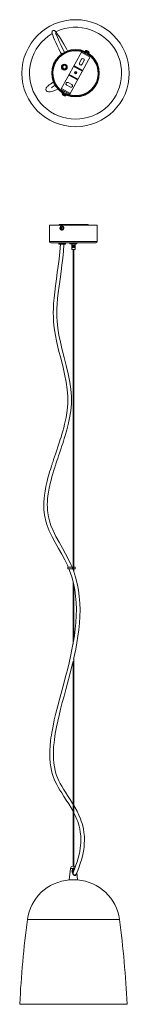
# Model space of a CAD drawing. Header units: millimetres. Extents: x -111 to 73, y -1571 to 90.
import ezdxf

# ---------------------------------------------------------------- set-up
doc = ezdxf.new("R2010")
doc.units = ezdxf.units.MM

msp = doc.modelspace()

# ---------------------------------------------------------------- linework, layer by layer
at = {"color": 7, "linetype": 'Continuous', "lineweight": 15}
for p, q in [((-7, 36.9), (-41.9, -27.5)), ((7.1, 27.3), (-7.9, 35.4)), ((7.9, 28.9), (-7, 36.9)), ((-0.8, 37.9), (-1.4, 36.8)), ((-1.4, 36.8), (4.8, 33.5)), ((-0.3, 35.3), (-1.1, 33.7)), ((0.1, 36), (0.1, 36)), ((2, 32.1), (2.8, 33.6)), ((2.4, 37.5), (2.4, 37.7)), ((2.6, 37.6), (2.5, 37.4)), ((3.2, 34.3), (3.2, 34.3)), ((3.4, 37.2), (3.4, 37.2)), ((3.4, 34.2), (3.4, 34.2)), ((4.8, 33.5), (5.4, 34.6)), ((-26.9, -35.6), (7.9, 28.9)), ((-7.5, 23.5), (-10.8, 17.4)), ((-6.4, 15), (-3.1, 21.2)), ((-38.1, 13.1), (-37.8, 12.9)), ((-33.3, 9.4), (-32.9, 9.1)), ((-5.9, 3.4), (-20.8, 11.4)), ((-5.6, 3.8), (-20.6, 11.9)), ((-20.1, 12.8), (-5.2, 4.7)), ((-23.7, -19.1), (-29.9, -15.8)), ((-13.9, -11.4), (-28.8, -3.3)), ((-28.3, -2.4), (-13.4, -10.5)), ((-28.1, -2), (-13.1, -10.1)), ((-41.9, -27.5), (-26.9, -35.6)), ((-41, -25.9), (-26.1, -34)), ((-36, -30.7), (-37.5, -33.6)), ((-34.5, -35.3), (-32.9, -32.3)), ((-32.3, -20.2), (-26.1, -23.5)), ((-39.5, -33.5), (-40.1, -34.6)), ((-33.3, -36.8), (-39.5, -33.5)), ((-38.1, -37.2), (-38, -37)), ((-37.9, -34.3), (-37.9, -34.3)), ((-37.8, -37.1), (-37.9, -37.3)), ((-37.2, -37.7), (-37.1, -37.7)), ((-34.9, -36), (-34.8, -36)), ((-33.9, -37.9), (-33.3, -36.8)), ((-61, -256.2), (-61, -284.2)), ((-61, -256.2), (19, -256.2)), ((-44.6, -255.3), (3.5, -255.3)), ((-42.7, -261.4), (-40.5, -261.2)), ((-41.9, -259.8), (-41, -260.7)), ((-41.7, -261), (-40.5, -261.2)), ((-40.7, -261.7), (-41.5, -261.9)), ((-40.2, -261), (-41, -260.8)), ((-41, -263.1), (-40.6, -262)), ((-40.9, -260.8), (-40.5, -261.2)), ((-40, -257.8), (-40.6, -257.8)), ((-40.6, -264.8), (-40, -264.8)), ((-40.2, -261), (-40.5, -261.2)), ((-40.5, -261.5), (-40.5, -261.2)), ((-39.8, -260.4), (-40.2, -261)), ((-40.2, -261), (-40.1, -261.4)), ((19, -284.2), (19, -256.2)), ((17, -286.2), (-59, -286.2)), ((-45.3, -286.3), (-45.3, -287.7)), ((-35.3, -288.7), (-44.3, -288.7)), ((-34.3, -287.7), (-34.3, -286.3)), ((-27, -286.2), (-27, -287.7)), ((-15.1, -287.8), (-26.9, -287.8)), ((-18, -290.1), (-23.9, -290.1)), ((-23.9, -290.1), (-23.9, -294.1)), ((-23.9, -294.1), (-23.9, -290.1)), ((-23.9, -290.1), (-23.9, -294.1)), ((-23.9, -294.1), (-23.9, -290.1)), ((-23.9, -290.1), (-23.9, -294.1)), ((-23.9, -294.1), (-23.9, -290.1)), ((-18, -294.1), (-23.9, -294.1)), ((-23.8, -290.1), (-23.8, -294.1)), ((-23.8, -294.1), (-23.8, -290.1)), ((-23.7, -287.8), (-23.7, -290.1)), ((-23.7, -294.1), (-23.7, -290.1)), ((-23.7, -290.1), (-23.7, -294.1)), ((-23.7, -294.1), (-23.7, -290.1)), ((-23.7, -294.1), (-23.7, -297.3)), ((-18.2, -297.3), (-23.7, -297.3)), ((-23.6, -290.1), (-23.6, -294.1)), ((-23.5, -290.1), (-23.5, -294.1)), ((-23.5, -294.1), (-23.5, -290.1)), ((-23.4, -290.1), (-23.4, -294.1)), ((-23.4, -294.1), (-23.4, -290.1)), ((-23.3, -294.1), (-23.3, -290.1)), ((-23.2, -290.1), (-23.2, -294.1)), ((-23.1, -294.1), (-23.1, -290.1)), ((-23, -290.1), (-23, -294.1)), ((-22.9, -294.1), (-22.9, -290.1)), ((-22.8, -290.1), (-22.8, -294.1)), ((-22.7, -294.1), (-22.7, -290.1)), ((-22.6, -290.1), (-22.6, -294.1)), ((-22.5, -294.1), (-22.5, -290.1)), ((-22.4, -290.1), (-22.4, -294.1)), ((-22.3, -294.1), (-22.3, -290.1)), ((-22.3, -290.1), (-22.3, -294.1)), ((-22.2, -290.1), (-22.2, -294.1)), ((-22.1, -290.1), (-22.1, -294.1)), ((-22, -294.1), (-22, -290.1)), ((-22, -290.1), (-22, -294.1)), ((-21.8, -294.1), (-21.8, -290.1)), ((-21.8, -290.1), (-21.8, -294.1)), ((-21.7, -290.1), (-21.7, -294.1)), ((-21.6, -294.1), (-21.6, -290.1)), ((-21.6, -290.1), (-21.6, -294.1)), ((-21.6, -297.3), (-21.6, -833.2)), ((-21.5, -290.1), (-21.5, -294.1)), ((-21.4, -290.1), (-21.4, -294.1)), ((-21.3, -294.1), (-21.3, -290.1)), ((-21.2, -290.1), (-21.2, -294.1)), ((-21.2, -290.1), (-21.2, -294.1)), ((-21.1, -294.1), (-21.1, -290.1)), ((-21, -290.1), (-21, -294.1)), ((-20.9, -290.1), (-20.9, -294.1)), ((-20.8, -294.1), (-20.8, -290.1)), ((-20.7, -290.1), (-20.7, -294.1)), ((-20.7, -290.1), (-20.7, -294.1)), ((-20.6, -294.1), (-20.6, -290.1)), ((-20.5, -290.1), (-20.5, -294.1)), ((-20.4, -290.1), (-20.4, -294.1)), ((-20.3, -294.1), (-20.3, -290.1)), ((-20.3, -833.2), (-20.3, -297.3)), ((-20.2, -290.1), (-20.2, -294.1)), ((-20.2, -290.1), (-20.2, -294.1)), ((-20.1, -294.1), (-20.1, -290.1)), ((-20, -290.1), (-20, -294.1)), ((-20, -290.1), (-20, -294.1)), ((-19.8, -294.1), (-19.8, -290.1)), ((-19.8, -290.1), (-19.8, -294.1)), ((-19.6, -294.1), (-19.6, -290.1)), ((-19.5, -290.1), (-19.5, -294.1)), ((-19.4, -294.1), (-19.4, -290.1)), ((-19.3, -290.1), (-19.3, -294.1)), ((-19.2, -294.1), (-19.2, -290.1)), ((-19.1, -290.1), (-19.1, -294.1)), ((-19, -294.1), (-19, -290.1)), ((-18.9, -290.1), (-18.9, -294.1)), ((-18.8, -294.1), (-18.8, -290.1)), ((-18.8, -290.1), (-18.8, -294.1)), ((-18.6, -294.1), (-18.6, -290.1)), ((-18.6, -290.1), (-18.6, -294.1)), ((-18.5, -294.1), (-18.5, -290.1)), ((-18.4, -290.1), (-18.4, -294.1)), ((-18.4, -294.1), (-18.4, -290.1)), ((-18.3, -290.1), (-18.3, -294.1)), ((-18.3, -294.1), (-18.3, -290.1)), ((-18.2, -290.1), (-18.2, -287.8)), ((-18.2, -290.1), (-18.2, -294.1)), ((-18.2, -294.1), (-18.2, -290.1)), ((-18.2, -297.3), (-18.2, -294.1)), ((-18.1, -290.1), (-18.1, -294.1)), ((-18.1, -294.1), (-18.1, -290.1)), ((-18.1, -290.1), (-18.1, -294.1)), ((-18, -294.1), (-18, -290.1)), ((-18, -290.1), (-18, -294.1)), ((-18, -294.1), (-18, -290.1)), ((-18, -290.1), (-18, -294.1)), ((-18, -294.1), (-18, -290.1)), ((-16.4, -286.3), (-15.6, -286.3)), ((-16.4, -287.7), (-16.4, -286.3)), ((-15.6, -286.3), (-15.6, -287.7)), ((-15, -287.7), (-15, -286.2)), ((-30.5, -833.2), (-30.5, -836.2)), ((-30.5, -833.2), (-18.1, -833.2)), ((-30.5, -836.2), (-23.2, -836.2)), ((-22.1, -836.2), (-18.1, -836.2)), ((-21.6, -836.2), (-21.6, -837.4)), ((-20.7, -833.2), (-20.7, -836.2)), ((-20.3, -841.1), (-20.3, -836.2)), ((-18.1, -836.2), (-18.1, -833.2)), ((-21.6, -857.6), (-21.6, -963.3)), ((-20.3, -955.5), (-20.3, -863.3)), ((-21.6, -992.2), (-21.6, -1338)), ((-20.3, -1338), (-20.3, -986.7)), ((-25.9, -1341.6), (-27.9, -1360.9)), ((-19.9, -1338), (-22.1, -1338)), ((-21.6, -1343), (-21.6, -1348.2)), ((-20.3, -1345.1), (-20.3, -1341.5)), ((-14.1, -1361), (-27.8, -1361)), ((-14, -1360.9), (-15.3, -1348.6)), ((-111.2, -1570.8), (69.3, -1570.8))]:
    msp.add_line(p, q, dxfattribs=at)
at = {"color": 8, "linetype": 'Continuous', "lineweight": 15}
for p, q in [((-0.8, 37.9), (5.4, 34.6)), ((-0.5, 38.2), (5.4, 35)), ((-33.9, -37.9), (-40.1, -34.6)), ((-34.3, -38.2), (-40.1, -35)), ((-29.7, -256.2), (-29.7, -255.3)), ((3.5, -256.2), (3.5, -255.3)), ((-61, -284.2), (19, -284.2)), ((-34.3, -286.3), (-45.3, -286.3)), ((-45.3, -287.7), (-34.3, -287.7)), ((-27, -287.7), (-15, -287.7)), ((-22.5, -833.2), (-22.5, -835.1)), ((-21.3, -1341.6), (-25.9, -1341.6)), ((-19.9, -1338), (-22.1, -1338)), ((-20.3, -1341.7), (-18.9, -1341.7)), ((-27.9, -1360.9), (-14, -1360.9)), ((-98.5, -1427.8), (56.6, -1427.8))]:
    msp.add_line(p, q, dxfattribs=at)
at = {"color": 7, "linetype": 'Continuous', "lineweight": 15, "flags": 128}
for points in [[(-30.7, 37.5), (-32.8, 41.2), (-37.2, 48.8), (-41.2, 55.5), (-44.5, 61.1), (-46.5, 64.1), (-48.1, 66.6), (-49.4, 68.5), (-50.5, 69.9), (-51.4, 70.9), (-52.3, 71.6), (-53, 71.9), (-53.8, 72.1), (-54.9, 71.9), (-55.9, 71.4), (-56.5, 70.8), (-56.8, 70.2), (-57, 69.5), (-57.1, 68.7), (-57, 67.8), (-56.8, 66.9), (-55.8, 63.9), (-54.5, 60.5), (-52.7, 56.3), (-50.6, 51.8), (-48.2, 46.6), (-45.5, 41), (-42.5, 35), (-41.1, 32.2)], [(-36, 35.3), (-36.1, 35.5), (-39.2, 41.8), (-42.1, 47.8), (-44.7, 53.3), (-46.9, 58.2), (-48.4, 61.7), (-49.6, 64.5), (-50.4, 66.6), (-50.9, 67.9), (-51.1, 68.3), (-51.1, 68.3)], [(2.6, 37.6), (2.5, 37.6), (2.4, 37.7)], [(-54.5, -14.8), (-54.9, -15), (-57.5, -16.8), (-59.8, -18.4), (-61.6, -19.8), (-62.9, -20.9), (-63.9, -21.8), (-64.9, -22.7), (-65.8, -23.8), (-66.6, -24.9), (-67, -25.9), (-67.3, -27.1), (-67.2, -28.2), (-66.9, -29.1), (-66.5, -29.7), (-65.5, -30.6), (-64.3, -31.1), (-63, -31.4), (-60.3, -31.3), (-57.2, -30.6), (-53.7, -29.6), (-49.8, -28.1), (-47, -26.9)], [(-38.1, -37.2), (-38, -37.2), (-37.9, -37.3)], [(-38, -260.3), (-38.4, -259.4), (-39.1, -258.6), (-40, -258.1), (-40.9, -258), (-41.9, -258.2), (-42.7, -258.8), (-43.3, -259.7), (-43.6, -260.7), (-43.6, -261.8), (-43.4, -262.8), (-42.8, -263.7), (-42, -264.3), (-41.1, -264.6), (-40.1, -264.5), (-39.2, -264.1), (-38.5, -263.4), (-38, -262.5), (-37.9, -261.4), (-38, -260.3)], [(-17, -256.2), (-17, -256.1), (-17, -255.9), (-17.1, -255.7), (-17.1, -255.6), (-17.2, -255.5), (-17.3, -255.4), (-17.4, -255.3), (-17.5, -255.3)], [(-8.8, -255.3), (-8.9, -255.3), (-8.9, -255.4), (-9, -255.5), (-9.1, -255.6), (-9.2, -255.7), (-9.2, -255.9), (-9.2, -256.1), (-9.2, -256.2)], [(-42.9, -288.7), (-43.8, -301.1), (-45, -313.5), (-46.5, -325.3), (-48.1, -336.5), (-49.5, -347.1), (-51.1, -358.8), (-52.4, -369.5), (-53.5, -379.4), (-54.2, -388.4), (-54.6, -396.7), (-54.8, -404.1), (-54.7, -411.2), (-54.4, -418.4), (-53.8, -425.7), (-51.8, -439.9), (-49, -454.2), (-45.8, -467.3), (-42.4, -480.5), (-39, -493.9), (-35.7, -507.6), (-32.9, -521.5), (-31.3, -533.4), (-30.3, -545.4), (-30.4, -557.4), (-31.5, -569.2), (-33.3, -580.7), (-35.7, -592), (-37.2, -598), (-38.8, -603.9), (-40.4, -609.2), (-41.8, -614), (-43.1, -618.2), (-44.3, -621.7), (-45.4, -625.3), (-47, -630.1), (-49, -636), (-51.3, -642.7), (-52.7, -647.2), (-54.2, -651.5), (-55.3, -654.9), (-56.1, -657.3), (-56.6, -658.6), (-57, -660.2), (-57.7, -662.3), (-58.6, -665.2), (-59.7, -668.7), (-61, -672.7), (-62.3, -677.4), (-63.8, -682.7), (-65.2, -688.2), (-67.2, -697.2), (-68.7, -705), (-69.7, -711.9), (-70.3, -717.6), (-70.8, -723.8), (-70.9, -729.6), (-70.7, -735.4), (-70.2, -741.4), (-69.2, -748.1), (-67.5, -755.5), (-65, -763.3), (-61.7, -771.8), (-56.8, -782), (-51.5, -792), (-46, -801.8), (-40.6, -811.4), (-35.6, -820.8), (-31.1, -830.1), (-29.8, -833.2)], [(-23.3, -833.2), (-24.7, -829.7), (-29.1, -820.3), (-34.1, -810.8), (-39.5, -801.2), (-45, -791.4), (-50.3, -781.5), (-55.3, -771.5), (-58.7, -763.1), (-61.3, -755.4), (-63, -748.3), (-64.1, -741.7), (-64.6, -736.9), (-64.8, -732.3), (-64.9, -727.8), (-64.7, -723.1), (-64.4, -718.2), (-63.8, -713), (-63, -707), (-61.7, -700), (-60, -692.1), (-58.6, -686.7), (-57.1, -681), (-55.7, -676), (-54.4, -671.6), (-53.2, -667.9), (-52.4, -665.3), (-51.7, -663.2), (-51.2, -661.5), (-50.8, -660.4), (-50.4, -659.2), (-49.8, -657.3), (-48.7, -654.1), (-47.3, -649.9), (-45.8, -645.4), (-44.4, -641.2), (-42.2, -634.5), (-40.3, -628.9), (-38.9, -624.5), (-37.7, -620.8), (-36.3, -616.4), (-34.2, -609.5), (-31.9, -601.4), (-29.8, -592.8), (-27.3, -581.4), (-25.5, -569.7), (-24.4, -557.8), (-24.3, -545.5), (-25.2, -533.2), (-26.9, -521.2), (-29.7, -507.1), (-32.9, -493.3), (-36.4, -479.9), (-39.8, -466.7), (-42.9, -453.8), (-45.4, -441.8), (-47.3, -430), (-48.4, -418.2), (-48.7, -411.3), (-48.8, -404.4), (-48.6, -397.3), (-48.2, -389.3), (-47.5, -380.3), (-46.5, -370.3), (-45.1, -359.3), (-43.5, -347.4), (-41.7, -334.5), (-40.3, -323.7), (-38.9, -312.3), (-37.7, -300.3), (-36.9, -288.7)], [(-16.5, -287.8), (-16.5, -287.8), (-16.5, -287.8), (-16.4, -287.7), (-16.4, -287.7), (-16.4, -287.7), (-16.4, -287.7)], [(-15.6, -287.8), (-15.6, -287.8), (-15.6, -287.8), (-15.6, -287.7), (-15.6, -287.7), (-15.6, -287.7), (-15.6, -287.7)], [(-28.5, -836.2), (-27.3, -839.2), (-23.7, -849.9), (-20.8, -860.5), (-18.7, -871.4), (-17.2, -882.3), (-16.3, -893.3), (-15.9, -904.4), (-16.1, -915.6), (-16.7, -926.7), (-17.8, -937.8), (-19.3, -949.4), (-21.2, -961), (-23.4, -972.4), (-25.8, -983.8), (-28.4, -995), (-31.2, -1006.4), (-34.2, -1017.9), (-37.3, -1029.6), (-40.6, -1042), (-44, -1054.6), (-47.3, -1067.2), (-50.4, -1079.6), (-53.1, -1091.1), (-55.3, -1101.6), (-56.3, -1107), (-57.2, -1112), (-58, -1116.9), (-58.7, -1121.5), (-59.3, -1126.7), (-60.1, -1134.4), (-60.6, -1143.1), (-60.7, -1149.6), (-60.5, -1156.4), (-60, -1163.5), (-59.1, -1170.1), (-57.9, -1176.1), (-56.5, -1181.5), (-54.9, -1186.5), (-53.2, -1190.9), (-51.5, -1194.8), (-49, -1200), (-46.5, -1204.5), (-43.7, -1209.3), (-40.7, -1214.2), (-37, -1220), (-33, -1226.2), (-28.8, -1232.7), (-24.8, -1239.5), (-21.6, -1245.1)], [(-20.8, -988.8), (-20.1, -986.1), (-17.1, -971.8), (-15.1, -960.9), (-13.3, -949.9), (-11.9, -938.8), (-10.8, -927.7), (-10.1, -916.6), (-9.9, -905.4), (-10.2, -894.2), (-11.1, -883.1), (-12.5, -872), (-14.6, -860.9), (-17.4, -850), (-20.9, -839.2), (-22.5, -835.2)], [(-21.6, -1233.1), (-22.4, -1231.8), (-26.6, -1225.1), (-30.7, -1218.7), (-34.5, -1212.8), (-37.6, -1207.8), (-40.4, -1203), (-43, -1198.5), (-45.4, -1193.7), (-47.1, -1190), (-48.7, -1185.8), (-50.3, -1181.2), (-51.7, -1176.1), (-53, -1170.4), (-53.9, -1164.1), (-54.5, -1157.3), (-54.7, -1150.5), (-54.6, -1144), (-54.2, -1136.4), (-53.6, -1129.7), (-52.9, -1123.8), (-52.2, -1118.8), (-51.4, -1113.7), (-50.4, -1108.3), (-49.3, -1102.5), (-47.4, -1093.3), (-45.1, -1083.4), (-42.5, -1072.8), (-39.7, -1061.8), (-36.8, -1050.9), (-33.8, -1040), (-30.9, -1029.3), (-27.1, -1014.6), (-23.5, -1000.2), (-21.6, -992.4)], [(-16.7, -1351.8), (-14.9, -1347.8), (-11.9, -1340.4), (-9.5, -1333.4), (-7.5, -1327), (-5.9, -1320.9), (-4.7, -1315.2), (-3.7, -1309.9), (-3.1, -1304.9), (-2.7, -1300.2), (-2.5, -1293.8), (-2.6, -1288), (-3.2, -1281.1), (-4.2, -1275.1), (-5.3, -1270), (-6.5, -1265.6), (-7.7, -1261.9), (-9, -1258.1), (-11.7, -1251.7), (-14.8, -1245.1), (-18.4, -1238.5), (-20.3, -1235.3)], [(-20.3, -1247.7), (-17.9, -1252.5), (-15.1, -1258.9), (-13.8, -1262.5), (-12.6, -1266.1), (-11.4, -1270.1), (-10.3, -1274.9), (-9.4, -1280.4), (-8.7, -1286.8), (-8.5, -1292.3), (-8.6, -1298.4), (-8.9, -1302.8), (-9.5, -1307.6), (-10.3, -1312.8), (-11.5, -1318.3), (-13, -1324.3), (-14.9, -1330.7), (-16.7, -1335.9), (-18.7, -1341.3), (-21.1, -1347.1), (-22.1, -1349.2)], [(-21, -1342), (-22.1, -1343.6), (-22.7, -1345.7), (-22.6, -1347.8), (-21.6, -1350.5), (-20.4, -1352.1), (-19.5, -1352.7), (-18.9, -1353), (-18.4, -1353), (-17.8, -1352.9), (-17.3, -1352.6), (-16.9, -1351.9)], [(-21.3, -1341.6), (-21.2, -1341.7), (-21.1, -1341.8), (-21.1, -1341.9), (-21, -1341.9), (-21, -1342), (-20.9, -1342), (-20.9, -1342), (-21, -1342)], [(-18.7, -1341.1), (-18.8, -1341.1), (-19.5, -1341.1), (-20.2, -1341.4), (-21, -1342)]]:
    msp.add_lwpolyline(points, dxfattribs=at)
at = {"color": 8, "linetype": 'Continuous', "lineweight": 15, "flags": 128}
for points in [[(-5.4, 36.1), (-2.6, 35), (-0.8, 34.2)], [(2.3, 32.5), (3.9, 31.5), (6.3, 29.7)], [(-15.5, -1349.3), (-15.6, -1350.3), (-16.1, -1352.1), (-16.7, -1352.9), (-17.4, -1353.3), (-18.1, -1353.5), (-18.9, -1353.4), (-19.6, -1353.1), (-20.7, -1352.3), (-22.1, -1350.7), (-23.3, -1347.7), (-23.4, -1345.5), (-22.7, -1343.4), (-21.3, -1341.6)], [(-21.3, -1341.6), (-20.3, -1340.8), (-19.5, -1340.4), (-18.5, -1340.4), (-18.4, -1340.4)]]:
    msp.add_lwpolyline(points, dxfattribs=at)
at = {"color": 7, "linetype": 'Continuous', "lineweight": 15}
for centre, radius in [((-17.4, 0), 90.3), ((-17.4, 0), 40), ((-17.4, 0), 39.2), ((-36.2, 10.2), 4.95), ((-36.2, 10.2), 3.5), ((-36, 10.5), 3), ((-17, 0.7), 1.95), ((-17.4, 0), 1), ((-17.4, 0), 0.668)]:
    msp.add_circle(centre, radius, dxfattribs=at)
at = {"color": 8, "linetype": 'Continuous', "lineweight": 15}
for radius, start, end in [(77.5, 120.5598, 115.3685), (38, 74.4949, 238.9298), (38, 244.2089, 48.6438)]:
    msp.add_arc((-17.4, 0), radius, start, end, dxfattribs=at)
at = {"color": 7, "linetype": 'Continuous', "lineweight": 15}
for centre, radius, start, end in [((-0.4, 37.7), 0.42, 95.0717, 151.5694), ((0.1, 32.2), 6, 77.3968, 95.0717), ((0.2, 32.6), 5.58, 65.8013, 78.8035), ((2.4, 37.1), 0.595, 81.3502, 118.5199), ((-0.8, 31.4), 6.83, 58.2764, 64.8623), ((2.1, 37.1), 0.766, 15.349, 43.0501), ((3, 36.5), 0.801, 80.4069, 110.8519), ((0.1, 32.4), 5.76, 44.5755, 57.3169), ((0.4, 32.5), 5.58, 44.3352, 57.3374), ((4, 36), 0.459, 48.8095, 74.3292), ((0.1, 32.2), 6, 28.067, 45.7419), ((5, 34.8), 0.42, 331.5694, 28.067), ((-8.6, 16.2), 2.5, 151.5694, 331.5694), ((-5.3, 22.3), 2.5, 331.5694, 151.5694), ((-36.1, 13.6), 6.08, 240.0012, 269.4033), ((-31.1, -18), 2.5, 61.5694, 241.5694), ((-16.7, -75.9), 65.9, 122.2281, 128.8499), ((-24.9, -21.3), 2.5, 241.5694, 61.5694), ((-39.7, -34.8), 0.42, 151.5694, 208.067), ((-34.8, -32.2), 6, 208.067, 228.0687), ((-35.2, -32.6), 5.43, 228.075, 237.2712), ((-34.8, -31.2), 6.64, 238.2301, 244.9086), ((-37.6, -36.7), 0.723, 191.0208, 225.5187), ((-37.7, -36.5), 0.831, 256.0755, 277.8537), ((-36.7, -36.9), 0.952, 197.2774, 225.9562), ((-35.1, -32.4), 5.62, 245.8865, 258.7672), ((-34.9, -32.7), 5.42, 245.8616, 259.0602), ((-34.8, -32.2), 6, 255.07, 275.0717), ((-35.8, -37.5), 0.647, 230.8337, 252.305), ((-34.3, -37.7), 0.42, 275.0717, 331.5694), ((-44.3, -256.3), 1.07, 107.5131, 172.6297), ((-37.2, -273), 12.8, 110.6174, 115.3231), ((-37.1, -260.3), 5.7, 191.2818, 199.3507), ((-18.2, -326.9), 69.1, 109.7021, 110.5655), ((-39.7, -264.9), 5.55, 105.7749, 113.228), ((-32.4, -258.9), 9.56, 185.5423, 193.0739), ((-31.1, -258.6), 10.9, 197.6156, 204.5226), ((-26.8, -257.3), 14.6, 188.9628, 193.8809), ((-34.1, -281.6), 21.9, 104.9682, 108.2442), ((-43.3, -255.4), 7.99, 286.9116, 292.0912), ((-0.6, -376.4), 121.6, 108.6812, 109.2734), ((-24.6, -256.7), 16.9, 196.7949, 201.2544), ((-40.7, -261), 3.15, 12.5566, 87.5934), ((-40.9, -261.4), 3.42, 274.8849, 19.2948), ((-40.1, -261), 3.15, 12.5566, 87.5934), ((-40.3, -261.4), 3.42, 274.8849, 19.2948), ((-60.2, -266.4), 21.3, 14.2381, 16.3943), ((-29.4, -256.3), 1.07, 107.5131, 172.6297), ((3.2, -256.3), 1.07, 7.3703, 72.4869), ((-59, -284.2), 2, 180, 270), ((-45.2, -286.3), 0.1, 90, 180), ((-44.3, -287.7), 1, 180, 270), ((-35.3, -287.7), 1, 270, 0), ((-34.4, -286.3), 0.1, 0, 90), ((-26.9, -287.7), 0.1, 180, 270), ((-15.1, -287.7), 0.1, 270, 360), ((17, -284.2), 2, 270, 0), ((-21.9, -1342), 4, 91.7487, 174), ((-22.1, -1338.1), 0.1, 90, 91.7487), ((-20, -1342), 4, 55.9646, 88.2513), ((-19.9, -1338.1), 0.1, 88.2513, 90), ((-22, -1437.9), 77.1, 94.3231, 172.4663), ((-27.8, -1360.9), 0.1, 174, 268.5802), ((-14.1, -1360.9), 0.1, 271.4198, 6), ((-19.9, -1437.9), 77.1, 7.5337, 85.6769), ((1575, -1649.1), 1688, 172.4663, 177.3409), ((-1616.9, -1649.1), 1688, 2.6591, 7.5337)]:
    msp.add_arc(centre, radius, start, end, dxfattribs=at)

doc.saveas('drawing.dxf')
